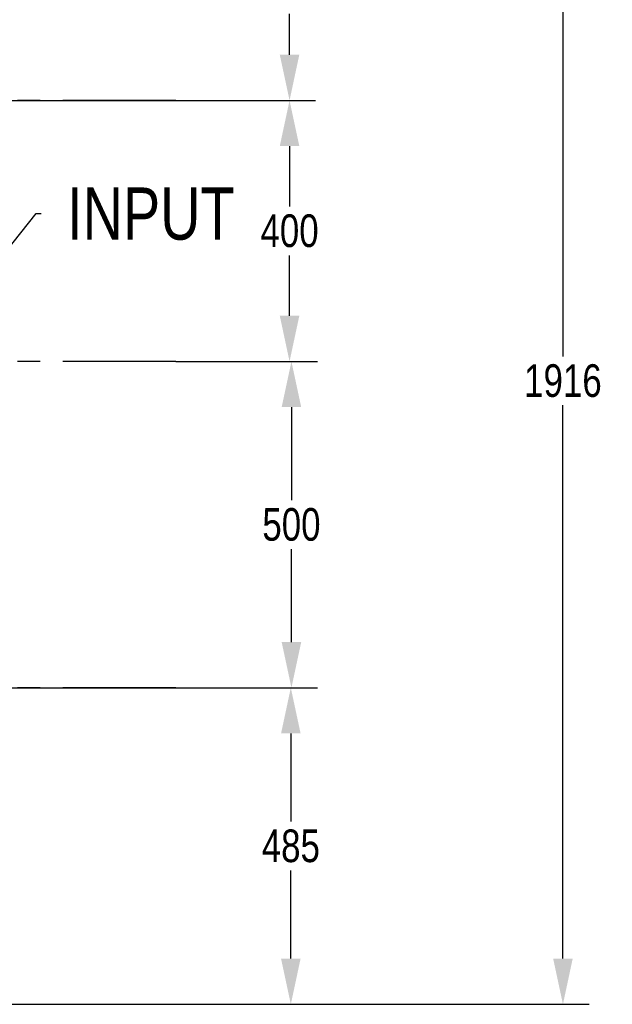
# Model space of a CAD drawing. Header units: millimetres. Extents: x -2920 to -2517, y -3921 to -3641.
# Tile 13 of 15: x -2764 to -2719, y -3764 to -3688. Entities that reach past the tile are written whole.
import ezdxf
from ezdxf import colors
from ezdxf.entities.mleader import LeaderData, LeaderLine
from ezdxf.math import Vec2, Vec3

# ---------------------------------------------------------------- set-up
doc = ezdxf.new("R2010")
doc.units = ezdxf.units.MM
doc.header["$LTSCALE"] = 23.1
doc.header["$PDMODE"] = 3
doc.header["$PDSIZE"] = 0.3125
doc.linetypes.add('CENTER', pattern=[0.6, 0.375, -0.075, 0.075, -0.075])
doc.layers.get('0').update_dxf_attribs({"linetype": 'CONTINUOUS'})
doc.layers.get('Defpoints').update_dxf_attribs({"linetype": 'CONTINUOUS'})
doc.layers.add('1', color=1, linetype='CONTINUOUS')
doc.layers.add('DEFAULT_1', color=7, linetype='CENTER')
doc.styles.get("Standard").update_dxf_attribs({"font": 'txt', "width": 0.8})
doc.dimstyles.get("Standard").update_dxf_attribs({"dimtxt": 2.5, "dimasz": 3.5, "dimexe": 2, "dimexo": 0, "dimtad": 1, "dimdec": 3, "dimdsep": 46, "dimtxsty": 'Standard', "dimblk": '_FILLED', "dimblk1": '_FILLED', "dimblk2": '_FILLED', "dimcen": 0.09, "dimclrt": 5, "dimadec": 3, "dimazin": 2, "dimtol": 1, "dimtp": 0.001, "dimtm": 0.001, "dimtfac": 1, "dimtdec": 3, "dimtofl": 0, "dimtmove": 0, "dimatfit": 3, "dimldrblk": '_FILLED', "dimfxl": 1, "dimtolj": 1, "dimarcsym": 0})

# ---------------------------------------------------------------- blocks, each defined once
blk = doc.blocks.new('_FILLED')
at = {"color": 0, "linetype": 'ByBlock'}
blk.add_solid([(0, 0), (-1, 0.214), (-1, -0.214)], dxfattribs=at)
blk = doc.blocks.new('*D7')
at = {"layer": '1', "lineweight": -2, "transparency": 16777216}
for p, q in [((-2752.451, -3694.472), (-2741.735, -3694.472)), ((-2743.735, -3697.972), (-2743.735, -3702.597)), ((-2743.735, -3710.972), (-2743.735, -3706.347)), ((-2752.451, -3714.472), (-2741.735, -3714.472))]:
    blk.add_line(p, q, dxfattribs=at)
at = {"layer": 'Defpoints', "color": 0, "transparency": 16777216}
for p in [(-2752.451, -3694.472), (-2743.735, -3694.472), (-2752.451, -3714.472)]:
    blk.add_point(p, dxfattribs=at)
at = {"layer": '1', "lineweight": -2, "transparency": 16777216, "xscale": 3.5, "yscale": 3.5, "zscale": 3.5}
for p, rotation in [((-2743.735, -3694.472), 90), ((-2743.735, -3714.472), 270)]:
    blk.add_blockref('_FILLED', p, dxfattribs=dict(at, rotation=rotation))
at = {"layer": '1', "transparency": 16777216, "insert": (-2743.735, -3704.472), "char_height": 2.5, "attachment_point": 5}
blk.add_mtext('\\A1;400', dxfattribs=at)
blk = doc.blocks.new('*D8')
at = {"layer": '1', "lineweight": -2, "transparency": 16777216}
for p, q in [((-2752.451, -3714.472), (-2741.59, -3714.472)), ((-2743.59, -3717.972), (-2743.59, -3725.097)), ((-2743.59, -3735.972), (-2743.59, -3728.847)), ((-2752.451, -3739.472), (-2741.59, -3739.472))]:
    blk.add_line(p, q, dxfattribs=at)
at = {"layer": 'Defpoints', "color": 0, "transparency": 16777216}
for p in [(-2752.451, -3714.472), (-2752.451, -3739.472), (-2743.59, -3739.472)]:
    blk.add_point(p, dxfattribs=at)
at = {"layer": '1', "lineweight": -2, "transparency": 16777216, "xscale": 3.5, "yscale": 3.5, "zscale": 3.5}
for p, rotation in [((-2743.59, -3714.472), 90), ((-2743.59, -3739.472), 270)]:
    blk.add_blockref('_FILLED', p, dxfattribs=dict(at, rotation=rotation))
at = {"layer": '1', "transparency": 16777216, "insert": (-2743.59, -3726.972), "char_height": 2.5, "attachment_point": 5}
blk.add_mtext('\\A1;500', dxfattribs=at)
blk = doc.blocks.new('*D9')
at = {"layer": '1', "lineweight": -2, "transparency": 16777216}
for p, q in [((-2768.561, -3677.445), (-2741.735, -3677.445)), ((-2743.735, -3680.945), (-2743.735, -3684.084)), ((-2743.735, -3690.972), (-2743.735, -3687.834)), ((-2766.806, -3694.472), (-2741.735, -3694.472))]:
    blk.add_line(p, q, dxfattribs=at)
at = {"layer": 'Defpoints', "color": 0, "transparency": 16777216}
for p in [(-2768.561, -3677.445), (-2766.806, -3694.472), (-2743.735, -3694.472)]:
    blk.add_point(p, dxfattribs=at)
at = {"layer": '1', "lineweight": -2, "transparency": 16777216, "xscale": 3.5, "yscale": 3.5, "zscale": 3.5}
for p, rotation in [((-2743.735, -3677.445), 90), ((-2743.735, -3694.472), 270)]:
    blk.add_blockref('_FILLED', p, dxfattribs=dict(at, rotation=rotation))
at = {"layer": '1', "transparency": 16777216, "insert": (-2743.735, -3685.959), "char_height": 2.5, "attachment_point": 5}
blk.add_mtext('\\A1;341', dxfattribs=at)
blk = doc.blocks.new('*D11')
at = {"layer": '1', "lineweight": -2, "transparency": 16777216}
for p, q in [((-2851.541, -3739.472), (-2741.638, -3739.472)), ((-2743.638, -3742.972), (-2743.638, -3749.722)), ((-2743.638, -3760.222), (-2743.638, -3753.472)), ((-2832.602, -3763.722), (-2741.638, -3763.722))]:
    blk.add_line(p, q, dxfattribs=at)
at = {"layer": 'Defpoints', "color": 0, "transparency": 16777216}
for p in [(-2851.541, -3739.472), (-2743.638, -3739.472), (-2832.602, -3763.722)]:
    blk.add_point(p, dxfattribs=at)
at = {"layer": '1', "lineweight": -2, "transparency": 16777216, "xscale": 3.5, "yscale": 3.5, "zscale": 3.5}
for p, rotation in [((-2743.638, -3739.472), 90), ((-2743.638, -3763.722), 270)]:
    blk.add_blockref('_FILLED', p, dxfattribs=dict(at, rotation=rotation))
at = {"layer": '1', "transparency": 16777216, "insert": (-2743.638, -3751.597), "char_height": 2.5, "attachment_point": 5}
blk.add_mtext('\\A1;485', dxfattribs=at)
blk = doc.blocks.new('*D24')
at = {"layer": '1', "lineweight": -2, "transparency": 16777216}
for p, q in [((-2786.31, -3667.92), (-2720.778, -3667.92)), ((-2722.778, -3671.42), (-2722.778, -3714.08)), ((-2722.778, -3760.222), (-2722.778, -3717.83)), ((-2741.638, -3763.722), (-2720.778, -3763.722))]:
    blk.add_line(p, q, dxfattribs=at)
at = {"layer": 'Defpoints', "color": 0, "transparency": 16777216}
for p in [(-2786.31, -3667.92), (-2741.638, -3763.722), (-2722.778, -3763.722)]:
    blk.add_point(p, dxfattribs=at)
at = {"layer": '1', "lineweight": -2, "transparency": 16777216, "xscale": 3.5, "yscale": 3.5, "zscale": 3.5}
for p, rotation in [((-2722.778, -3667.92), 90), ((-2722.778, -3763.722), 270)]:
    blk.add_blockref('_FILLED', p, dxfattribs=dict(at, rotation=rotation))
at = {"layer": '1', "transparency": 16777216, "insert": (-2722.778, -3715.955), "char_height": 2.5, "attachment_point": 5}
blk.add_mtext('\\A1;1916', dxfattribs=at)

msp = doc.modelspace()

# ---------------------------------------------------------------- linework, layer by layer
at = {"layer": 'DEFAULT_1', "linetype": 'CENTER'}
msp.add_line((-2752.451, -3694.472), (-2851.541, -3694.472), dxfattribs=at)
at = {"layer": 'DEFAULT_1'}
for p, q in [((-2752.451, -3714.472), (-2851.541, -3714.472)), ((-2752.451, -3739.472), (-2851.541, -3739.472))]:
    msp.add_line(p, q, dxfattribs=at)

# ---------------------------------------------------------------- dimensions: what is measured, and where the dimension line sits
at = {"layer": '1'}
dim = msp.add_linear_dim(base=(-2722.778, -3763.722), p1=(-2786.31, -3667.92), p2=(-2741.638, -3763.722), angle=90, dimstyle='Standard', override={"dimtad": 0, "dimtih": 1, "dimtoh": 1, "dimdec": 0, "dimlfac": 20, "dimzin": 0, "dimcen": 3.78, "dimclrd": 256, "dimclre": 256, "dimclrt": 256, "dimadec": 0, "dimazin": 0, "dimtol": 0, "dimtdec": 0, "dimtzin": 0}, dxfattribs=at)
dim.commit()
dim.dimension.update_dxf_attribs({"geometry": '*D24', "text_midpoint": (-2722.778, -3715.955), "dimtype": 160})
for base, p1, p2, picture, middle in [((-2743.735, -3694.472), (-2768.561, -3677.445), (-2766.806, -3694.472), '*D9', (-2743.735, -3685.959)), ((-2743.735, -3694.472), (-2752.451, -3714.472), (-2752.451, -3694.472), '*D7', (-2743.735, -3704.472)), ((-2743.59, -3739.472), (-2752.451, -3714.472), (-2752.451, -3739.472), '*D8', (-2743.59, -3726.972)), ((-2743.638, -3739.472), (-2832.602, -3763.722), (-2851.541, -3739.472), '*D11', (-2743.638, -3751.597))]:
    dim = msp.add_linear_dim(base=base, p1=p1, p2=p2, angle=90, dimstyle='Standard', override={"dimtad": 0, "dimtih": 1, "dimtoh": 1, "dimdec": 0, "dimlfac": 20, "dimzin": 0, "dimcen": 3.78, "dimclrd": 256, "dimclre": 256, "dimclrt": 256, "dimadec": 0, "dimazin": 0, "dimtol": 0, "dimtdec": 0, "dimtzin": 0}, dxfattribs=at)
    dim.commit()
    dim.dimension.update_dxf_attribs({"geometry": picture, "text_midpoint": middle})

# ---------------------------------------------------------------- leaders
ml = msp.add_multileader_mtext('Standard', dxfattribs=at)
ml.set_content('INPUT', color=256)
ml.set_leader_properties()
ml.build(insert=Vec2(0, 0))
ml.multileader.update_dxf_attribs({"text_right_attachment_type": 6, "dogleg_length": 0.36})
ctx = ml.context
ctx.base_point, ctx.plane_origin = Vec3(-2762.787, -3703.142), Vec3(-2769.916, -3711.543)
ctx.right_attachment = 6
notes = []
notes.append((ctx, [(0, (1, 1, 0), (-2763.147, -3703.142), (1, 0), 0.36, [(0, [(-2769.916, -3711.543)], 0, [])])]))
ctx.mtext.insert, ctx.mtext.flow_direction = Vec3(-2760.787, -3701.142), 5
for ctx, leaders in notes:
    for number, flags, end, landing, length, lines in leaders:
        leader = LeaderData()
        leader.index, (leader.has_last_leader_line, leader.has_dogleg_vector, leader.attachment_direction) = number, flags
        leader.last_leader_point, leader.dogleg_vector, leader.dogleg_length = Vec3(end), Vec3(landing), length
        for number, points, colour, breaks in lines:
            line = LeaderLine()
            line.index, line.vertices, line.color, line.breaks = number, Vec3.list(points), colors.encode_raw_color(colour), breaks
            leader.lines.append(line)
        ctx.leaders.append(leader)

doc.saveas('drawing.dxf')
